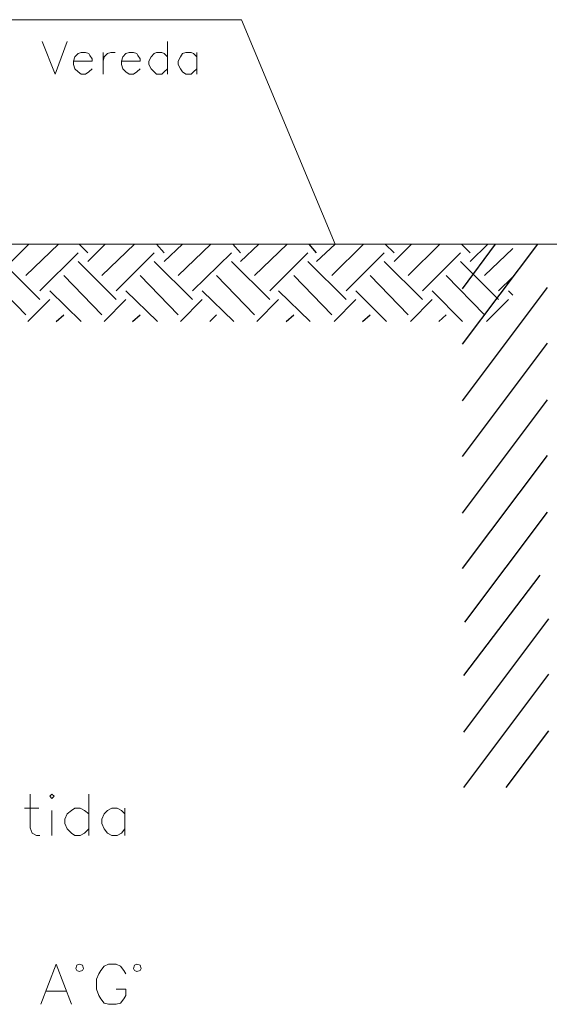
# Model space of a CAD drawing. Header units: millimetres. Extents: x 7 to 203, y 3 to 294.
# Tile 12 of 15: x 107 to 128, y 80 to 118. Entities that reach past the tile are written whole.
import ezdxf

# ---------------------------------------------------------------- set-up
doc = ezdxf.new("R2010")
doc.units = ezdxf.units.MM
doc.layers.add('DGE_CONTORNOS', color=7, linetype='Continuous', lineweight=0)

msp = doc.modelspace()

# ---------------------------------------------------------------- linework, layer by layer
at = {"layer": 'DGE_CONTORNOS', "lineweight": 5}
for points in [[(102.9547, 118.35), (115.7393, 118.35), (119.38, 109.6294)], [(73.7023, 109.6294), (165.354, 109.6294)]]:
    msp.add_lwpolyline(points, dxfattribs=at)
at = {"layer": 'DGE_CONTORNOS', "lineweight": 13}
for points in [[(107.9923, 117.5034), (108.5003, 116.2333), (108.966, 117.5034)], [(112.8607, 117.5034), (112.8607, 116.2333)], [(109.22, 116.7414), (109.9397, 116.7414), (109.9397, 116.826), (109.855, 116.953), (109.8127, 117.0377), (109.6857, 117.08), (109.5163, 117.08), (109.3893, 117.0377), (109.2623, 116.9107), (109.22, 116.7414), (109.22, 116.6144), (109.2623, 116.445), (109.3893, 116.318), (109.5163, 116.2333), (109.6857, 116.2333), (109.8127, 116.318), (109.9397, 116.445)], [(110.363, 117.08), (110.363, 116.2333)], [(110.363, 116.7414), (110.4053, 116.9107), (110.5323, 117.0377), (110.6593, 117.08), (110.8287, 117.08)], [(111.0827, 116.7414), (111.8023, 116.7414), (111.8023, 116.826), (111.7177, 116.953), (111.6753, 117.0377), (111.5483, 117.08), (111.379, 117.08), (111.252, 117.0377), (111.125, 116.9107), (111.0827, 116.7414), (111.0827, 116.6144), (111.125, 116.445), (111.252, 116.318), (111.379, 116.2333), (111.5483, 116.2333), (111.6753, 116.318), (111.8023, 116.445)], [(112.8607, 116.9107), (112.7337, 117.0377), (112.649, 117.08), (112.4373, 117.08), (112.3527, 117.0377), (112.2257, 116.9107), (112.141, 116.7414), (112.141, 116.6144), (112.2257, 116.445), (112.3527, 116.318), (112.4373, 116.2333), (112.649, 116.2333), (112.7337, 116.318), (112.8607, 116.445)], [(114.0037, 116.9107), (113.8767, 117.0377), (113.792, 117.08), (113.5803, 117.08), (113.4533, 117.0377), (113.3687, 116.9107), (113.284, 116.7414), (113.284, 116.6144), (113.3687, 116.445), (113.4533, 116.318), (113.5803, 116.2333), (113.792, 116.2333), (113.8767, 116.318), (114.0037, 116.445)], [(114.0037, 117.08), (114.0037, 116.2333)], [(107.5267, 88.251), (107.5267, 86.9387), (107.6113, 86.727), (107.7807, 86.6424), (107.9077, 86.6424)], [(108.2887, 88.1664), (108.3733, 88.251), (108.458, 88.1664), (108.3733, 88.0817), (108.2887, 88.1664)], [(109.8127, 88.251), (109.8127, 86.6424)], [(107.315, 87.7007), (107.8653, 87.7007)], [(109.8127, 87.489), (109.6433, 87.616), (109.474, 87.7007), (109.2623, 87.7007), (109.1353, 87.616), (108.966, 87.489), (108.8813, 87.2774), (108.8813, 87.108), (108.966, 86.8964), (109.1353, 86.727), (109.2623, 86.6424), (109.474, 86.6424), (109.6433, 86.727), (109.8127, 86.8964)], [(111.2097, 87.489), (111.0827, 87.616), (110.9133, 87.7007), (110.7017, 87.7007), (110.5323, 87.616), (110.4053, 87.489), (110.3207, 87.2774), (110.3207, 87.108), (110.4053, 86.8964), (110.5323, 86.727), (110.7017, 86.6424), (110.9133, 86.6424), (111.0827, 86.727), (111.2097, 86.8964)], [(111.2097, 87.7007), (111.2097, 86.6424)], [(108.3733, 87.616), (108.3733, 86.6424)], [(107.95, 80.0807), (108.5427, 81.647), (109.1353, 80.0807)], [(109.601, 81.4777), (109.5587, 81.6047), (109.4317, 81.647), (109.347, 81.6047), (109.3047, 81.4777), (109.347, 81.393), (109.4317, 81.3507), (109.5587, 81.393), (109.601, 81.4777)], [(111.252, 81.266), (111.1673, 81.393), (111.0403, 81.5624), (110.871, 81.647), (110.5747, 81.647), (110.4053, 81.5624), (110.2783, 81.393), (110.1937, 81.266), (110.109, 81.0544), (110.109, 80.6734), (110.1937, 80.4194), (110.2783, 80.2924), (110.4053, 80.123), (110.5747, 80.0807), (110.871, 80.0807), (111.0403, 80.123), (111.1673, 80.2924), (111.252, 80.4194), (111.252, 80.6734), (110.871, 80.6734)], [(111.8447, 81.4777), (111.8023, 81.6047), (111.6753, 81.647), (111.5907, 81.6047), (111.5483, 81.4777), (111.5907, 81.393), (111.6753, 81.3507), (111.8023, 81.393), (111.8447, 81.4777)], [(108.1617, 80.5887), (108.9237, 80.5887)]]:
    msp.add_lwpolyline(points, dxfattribs=at)
at = {"layer": 'DGE_CONTORNOS', "lineweight": 30}
for points in [[(106.807, 108.952), (107.4843, 109.6294)], [(107.3573, 108.4017), (108.6273, 109.6294)], [(109.7703, 109.2907), (109.4317, 109.6294)], [(109.7703, 108.952), (110.4477, 109.6294)], [(110.3207, 108.4017), (111.5907, 109.6294)], [(112.7337, 109.2907), (112.4373, 109.6294)], [(112.7337, 108.952), (113.4533, 109.6294)], [(113.284, 108.4017), (114.554, 109.6294)], [(115.697, 109.2907), (115.4007, 109.6294)], [(115.697, 108.952), (116.4167, 109.6294)], [(116.2473, 108.4017), (117.5173, 109.6294)], [(118.6603, 109.2907), (118.364, 109.6294)], [(118.6603, 108.952), (119.38, 109.6294)], [(119.253, 108.4017), (120.4807, 109.6294)], [(121.666, 109.2907), (121.3273, 109.6294)], [(121.666, 108.952), (122.3433, 109.6294)], [(122.2163, 108.4017), (123.444, 109.6294)], [(124.6293, 109.2907), (124.2907, 109.6294)], [(124.333, 107.8937), (125.603, 109.6294)], [(124.333, 105.7347), (127.254, 109.6294)], [(124.6293, 108.952), (125.3067, 109.6294)], [(125.1797, 108.4017), (126.2803, 109.46)], [(107.9077, 107.809), (109.3893, 109.2907)], [(110.871, 107.809), (112.3527, 109.2907)], [(113.8343, 107.809), (115.3583, 109.2907)], [(116.84, 107.809), (118.3217, 109.2907)], [(119.8033, 107.809), (121.285, 109.2907)], [(122.7667, 107.809), (124.2483, 109.2907)], [(107.9077, 107.4704), (106.426, 108.952)], [(110.871, 107.4704), (109.3893, 108.952)], [(113.8343, 107.4704), (112.3527, 108.952)], [(116.84, 107.4704), (115.3583, 108.952)], [(119.8033, 107.4704), (118.3217, 108.952)], [(122.7667, 107.4704), (121.285, 108.952)], [(125.73, 107.4704), (124.2483, 108.952)], [(107.3573, 106.8777), (105.8757, 108.4017)], [(110.3207, 106.8777), (108.839, 108.4017)], [(113.284, 106.8777), (111.8023, 108.4017)], [(116.2473, 106.8777), (114.7657, 108.4017)], [(119.253, 106.8777), (117.7713, 108.4017)], [(122.2163, 106.8777), (120.7347, 108.4017)], [(125.1797, 106.8777), (123.698, 108.4017)], [(125.73, 107.809), (126.2803, 108.3594)], [(124.333, 103.5333), (127.635, 107.936)], [(109.5163, 106.6237), (108.2887, 107.809)], [(112.4797, 106.6237), (111.252, 107.809)], [(115.443, 106.6237), (114.2153, 107.809)], [(118.4063, 106.6237), (117.1787, 107.809)], [(121.3697, 106.6237), (120.1843, 107.809)], [(124.333, 106.6237), (123.1477, 107.809)], [(126.2803, 107.6397), (126.111, 107.809)], [(107.442, 106.6237), (108.2887, 107.4704)], [(110.4053, 106.6237), (111.252, 107.4704)], [(113.3687, 106.6237), (114.2153, 107.4704)], [(116.332, 106.6237), (117.1787, 107.4704)], [(119.3377, 106.6237), (120.1843, 107.4704)], [(122.301, 106.6237), (123.1477, 107.4704)], [(125.2643, 106.6237), (126.111, 107.4704)], [(108.5427, 106.6237), (108.839, 106.8777)], [(111.506, 106.6237), (111.8023, 106.8777)], [(114.5117, 106.6237), (114.7657, 106.8777)], [(117.475, 106.6237), (117.7713, 106.8777)], [(120.4383, 106.6237), (120.7347, 106.8777)], [(123.4017, 106.6237), (123.698, 106.8777)], [(124.333, 101.3743), (127.635, 105.777)], [(124.333, 99.173), (127.635, 103.5757)], [(124.333, 97.014), (127.635, 101.4167)], [(124.4177, 94.9397), (127.635, 99.2153)], [(124.3753, 92.8653), (127.3387, 96.76)], [(124.3753, 90.664), (127.6773, 95.0667)], [(124.3753, 88.505), (127.6773, 92.9077)], [(126.0263, 88.505), (127.6773, 90.7063)]]:
    msp.add_lwpolyline(points, dxfattribs=at)

doc.saveas('drawing.dxf')
